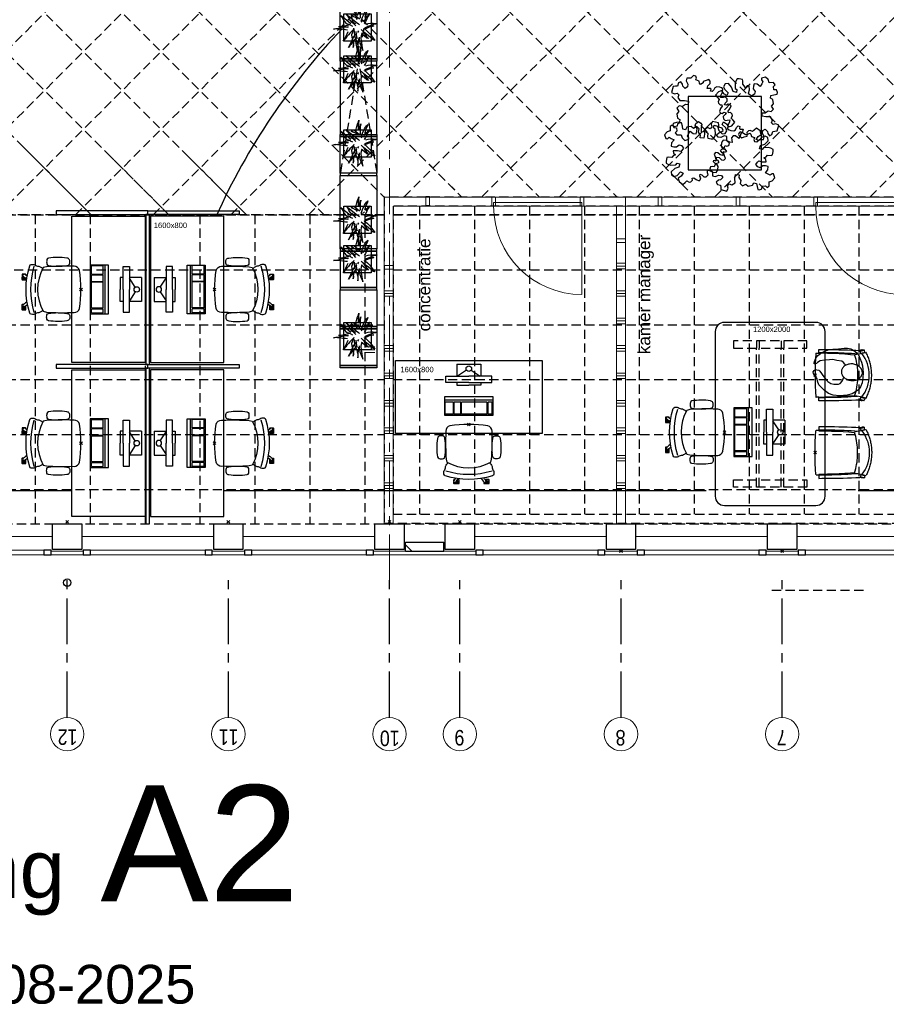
# Model space of a CAD drawing. Header units: millimetres. Extents: x 274596 to 660162, y 141333 to 298920.
# Tile 144 of 165: x 592482 to 601950, y 153383 to 164143. Entities that reach past the tile are written whole.
import ezdxf

# ---------------------------------------------------------------- set-up
doc = ezdxf.new("R2010")
doc.units = ezdxf.units.MM
doc.header["$LTSCALE"] = 400
doc.header["$PDMODE"] = 3
doc.header["$PDSIZE"] = 15
doc.linetypes.add('CENTER', pattern=[2, 1.25, -0.25, 0.25, -0.25])
doc.linetypes.add('HIDDEN', pattern=[0.375, 0.25, -0.125])
for name, color, linetype in [('-gd', 2, 'Continuous'), ('-ve', 2, 'HIDDEN'), ('co1-1-n-1-0-8_ip0', 7, 'Continuous'), ('inlay', 6, 'Continuous'), ('inr', 4, 'Continuous'), ('plafond', 255, 'HIDDEN'), ('plant', 114, 'Continuous'), ('plat', 5, 'Continuous'), ('sona-s008_ip0', 7, 'Continuous'), ('stramien', 1, 'CENTER'), ('symbol', 1, 'Continuous'), ('timmerwerk-ge', 150, 'Continuous'), ('timmerwerk-ve', 8, 'HIDDEN')]:
    doc.layers.add(name, color=color, linetype=linetype)
for name, color, linetype, lineweight in [('Buitenkozijnen', 140, 'Continuous', 15), ('mat-baksteen', 5, 'Continuous', 25), ('mat-beton (ihwg)', 5, 'Continuous', 25), ('None', 7, 'Continuous', 9)]:
    doc.layers.add(name, color=color, linetype=linetype, lineweight=lineweight)
doc.styles.add('Arial', font='arial.ttf', dxfattribs={"height": 211.666667})
doc.styles.add('Arial Narrow', font='ARIALN.TTF', dxfattribs={"height": 222.25})

# ---------------------------------------------------------------- blocks, each defined once
blk = doc.blocks.new('Kolom 280x320')
at = {"layer": 'mat-beton (ihwg)', "lineweight": 25}
blk.add_lwpolyline([(-300, 160), (-20, 160), (-20, -160), (-300, -160)], close=True, dxfattribs=at)
at = {"layer": 'None', "color": 92, "linetype": 'Continuous', "lineweight": 5}
blk.add_point((0, 0), dxfattribs=at)
blk = doc.blocks.new('*X1674')
at = {"layer": 'None', "lineweight": 9}
blk.add_line((-16439, -28636), (-16368, -28565), dxfattribs=at)
blk = doc.blocks.new('Gevelpui best 1410 (2D)')
at = {"layer": 'Buitenkozijnen', "lineweight": 15}
for p, q in [((-260, 0), (-260, -1410)), ((-260, 0), (-210, 0)), ((-210, 0), (-210, -1410)), ((-260, -1410), (-210, -1410))]:
    blk.add_line(p, q, dxfattribs=at)
at = {"layer": 'Buitenkozijnen', "color": 92, "lineweight": 25}
for points in [[(-260, 0), (-210, 0), (-210, -80), (-260, -80)], [(-260, -1330), (-210, -1330), (-210, -1410), (-260, -1410)]]:
    blk.add_lwpolyline(points, close=True, dxfattribs=at)
at = {"layer": 'None', "color": 43, "linetype": 'Continuous', "lineweight": 9}
blk.add_line((-410, 15), (-410, -1425), dxfattribs=at)
blk = doc.blocks.new('HWA')
at = {"layer": 'None', "color": 92, "linetype": 'Continuous', "lineweight": 25}
blk.add_circle((0, -74), 40, dxfattribs=at)
blk = doc.blocks.new('SONA-S008_B2')
at = {"layer": '-gd'}
blk.add_open_spline([(-253, -510), (-88, -560), (88, -560), (253, -510)], degree=3, dxfattribs=at)
for points in [[(-207, -16), (-79, 5), (80, 5), (207, -16)], [(-253, -272), (-257, -207), (-252, -139), (-253, -74)], [(-253, -74), (-253, -52), (-233, -20), (-207, -16)], [(207, -16), (233, -20), (253, -52), (253, -74)], [(253, -74), (252, -139), (257, -207), (253, -272)], [(-343, -154), (-353, -221), (-352, -288), (-343, -355)], [(-325, -126), (-337, -132), (-340, -141), (-343, -154)], [(-278, -126), (-288, -121), (-315, -121), (-325, -126)], [(-261, -154), (-263, -141), (-266, -132), (-278, -126)], [(-261, -355), (-252, -288), (-250, -221), (-261, -154)], [(261, -355), (252, -288), (250, -221), (261, -154)], [(261, -154), (263, -141), (266, -132), (278, -126)], [(278, -126), (288, -121), (315, -121), (325, -126)], [(325, -126), (337, -132), (340, -141), (343, -154)], [(343, -154), (353, -221), (352, -288), (343, -355)], [(-255, -304), (-254, -304), (-253, -305), (-252, -305)], [(-239, -412), (-253, -366), (-250, -319), (-253, -272)], [(253, -272), (250, -319), (253, -366), (239, -412)], [(252, -298), (253, -297), (254, -297), (255, -297)], [(-343, -355), (-341, -363), (-334, -370), (-326, -372)], [(-326, -372), (-310, -376), (-293, -376), (-277, -372)], [(-277, -372), (-270, -370), (-262, -363), (-261, -355)], [(-251, -332), (-253, -332), (-255, -331), (-258, -330)], [(-227, -418), (-247, -437), (-256, -455), (-256, -474)], [(239, -412), (95, -494), (-95, -494), (-239, -412)], [(256, -474), (256, -455), (247, -437), (227, -418)], [(257, -323), (255, -324), (253, -324), (251, -325)], [(277, -372), (270, -370), (262, -363), (261, -355)], [(326, -372), (310, -376), (293, -376), (277, -372)], [(343, -355), (341, -363), (334, -370), (326, -372)], [(-272, -515), (-274, -534), (-274, -556), (-259, -560)], [(-256, -474), (-255, -489), (-270, -500), (-272, -515)], [(272, -515), (270, -500), (255, -489), (256, -474)], [(259, -560), (274, -556), (274, -534), (272, -515)], [(-259, -560), (-77, -614), (79, -614), (259, -560)], [(-222, -607), (-222, -605), (-221, -603), (-219, -603)], [(-222, -615), (-222, -615), (-222, -607), (-222, -607)], [(-219, -615), (-219, -615), (-222, -615), (-222, -615)], [(-222, -630), (-222, -630), (-222, -618), (-222, -618)], [(-222, -618), (-222, -618), (-199, -618), (-199, -618)], [(-199, -630), (-199, -630), (-222, -630), (-222, -630)], [(-222, -641), (-222, -641), (-222, -633), (-222, -633)], [(-222, -633), (-222, -633), (-219, -633), (-219, -633)], [(-219, -645), (-221, -645), (-222, -643), (-222, -641)], [(-219, -603), (-219, -603), (-192, -603), (-177, -603)], [(-199, -615), (-199, -615), (-219, -615), (-219, -615)], [(-219, -633), (-219, -633), (-199, -633), (-199, -633)], [(-167, -645), (-167, -645), (-219, -645), (-219, -645)], [(-199, -618), (-199, -618), (-199, -615), (-199, -615)], [(-199, -615), (-199, -615), (-187, -615), (-187, -615)], [(-199, -618), (-199, -618), (-189, -618), (-187, -618)], [(-199, -633), (-199, -633), (-199, -630), (-199, -630)], [(-199, -630), (-199, -630), (-187, -630), (-187, -630)], [(-199, -633), (-199, -633), (-187, -633), (-187, -633)], [(-183, -633), (-188, -629), (-190, -621), (-186, -615)], [(-185, -615), (-186, -615), (-187, -615), (-187, -615)], [(-187, -615), (-187, -615), (-187, -616), (-187, -617)], [(-186, -630), (-186, -630), (-187, -630), (-187, -630)], [(-187, -630), (-187, -630), (-187, -633), (-187, -633)], [(-187, -633), (-187, -633), (-185, -633), (-183, -633)], [(-186, -615), (-186, -615), (-176, -603), (-163, -584)], [(-165, -630), (-169, -636), (-177, -638), (-183, -633)], [(-183, -633), (-183, -633), (-183, -633), (-183, -633)], [(-167, -633), (-167, -633), (-166, -633), (-166, -633)], [(-163, -641), (-163, -643), (-165, -645), (-167, -645)], [(-166, -633), (-166, -633), (-163, -633), (-163, -633)], [(-135, -589), (-152, -614), (-165, -630), (-165, -630)], [(-163, -630), (-163, -630), (-163, -630), (-164, -630)], [(-163, -628), (-163, -629), (-163, -630), (-163, -630)], [(-163, -633), (-163, -633), (-163, -641), (-163, -641)], [(106, -607), (106, -605), (108, -603), (110, -603)], [(106, -615), (106, -615), (106, -607), (106, -607)], [(110, -615), (110, -615), (106, -615), (106, -615)], [(106, -630), (106, -630), (106, -618), (106, -618)], [(106, -618), (106, -618), (130, -618), (130, -618)], [(130, -630), (130, -630), (106, -630), (106, -630)], [(106, -641), (106, -641), (106, -633), (106, -633)], [(106, -633), (106, -633), (110, -633), (110, -633)], [(110, -645), (108, -645), (106, -643), (106, -641)], [(110, -603), (110, -603), (116, -603), (123, -603)], [(130, -615), (130, -615), (110, -615), (110, -615)], [(110, -633), (110, -633), (130, -633), (130, -633)], [(162, -644), (162, -644), (110, -645), (110, -645)], [(143, -630), (143, -630), (132, -615), (115, -592)], [(130, -618), (130, -618), (130, -615), (130, -615)], [(130, -615), (130, -615), (131, -615), (132, -615)], [(130, -618), (130, -618), (132, -618), (134, -618)], [(130, -633), (130, -633), (130, -630), (130, -630)], [(130, -630), (130, -630), (142, -630), (142, -630)], [(130, -633), (130, -633), (142, -633), (142, -633)], [(143, -630), (142, -630), (142, -630), (142, -630)], [(142, -630), (142, -630), (142, -633), (142, -633)], [(142, -633), (142, -633), (143, -633), (145, -633)], [(161, -633), (155, -637), (147, -636), (143, -630)], [(144, -587), (156, -604), (164, -615), (164, -615)], [(155, -603), (159, -603), (162, -603), (162, -603)], [(164, -615), (168, -621), (167, -629), (161, -633)], [(161, -633), (161, -633), (161, -633), (161, -633)], [(162, -603), (164, -603), (166, -605), (166, -607)], [(162, -633), (162, -633), (162, -633), (162, -633)], [(162, -633), (162, -633), (166, -633), (166, -633)], [(166, -641), (166, -643), (164, -644), (162, -644)], [(166, -615), (166, -615), (165, -615), (164, -615)], [(166, -630), (166, -630), (165, -630), (164, -630)], [(165, -618), (166, -618), (166, -618), (166, -618)], [(166, -607), (166, -607), (166, -615), (166, -615)], [(166, -618), (166, -618), (166, -619), (166, -620)], [(166, -626), (166, -628), (166, -630), (166, -630)], [(166, -633), (166, -633), (166, -641), (166, -641)]]:
    blk.add_open_spline(points, degree=3)
at = {"layer": 'sona-s008_ip0'}
blk.add_point((0, 0), dxfattribs=at)
blk = doc.blocks.new('SYMB-CMP4_B2')
for p, q in [((-130, 558), (130, 558)), ((-130, 558), (-130, 428)), ((130, 558), (130, 428)), ((-25, 492), (-125, 428)), ((25, 492), (125, 428)), ((-250, 358), (-250, 428)), ((-250, 428), (0, 428)), ((0, 358), (-250, 358)), ((-130, 358), (-130, 328)), ((-130, 328), (0, 328)), ((250, 428), (0, 428)), ((0, 358), (250, 358)), ((130, 328), (0, 328)), ((130, 358), (130, 328)), ((250, 358), (250, 428)), ((265, 200), (-265, 200)), ((-265, 200), (-265, 0)), ((265, 163), (-265, 163)), ((-167, 142), (-260, 142)), ((-260, 13), (-260, 142)), ((-167, 13), (-167, 142)), ((-88, 142), (-159, 142)), ((-159, 13), (-159, 142)), ((-88, 13), (-88, 142)), ((200, 142), (-82, 142)), ((-82, 13), (-82, 142)), ((200, 13), (200, 142)), ((255, 142), (212, 142)), ((212, 13), (212, 142)), ((255, 13), (255, 142)), ((265, 0), (265, 200)), ((-265, 0), (265, 0)), ((-167, 13), (-260, 13)), ((-88, 13), (-159, 13)), ((200, 13), (-82, 13)), ((255, 13), (212, 13))]:
    blk.add_line(p, q)
blk.add_circle((0, 508), 30)
blk = doc.blocks.new('co1-1-n-1-0-8_b2')
at = {"linetype": 'Continuous'}
for p, q in [((-241, -40), (-241, -12)), ((241, -12), (241, -40)), ((-276, -536), (-277, -515)), ((-271, -489), (-271, -489)), ((-250, -554), (-241, -513)), ((-241, -513), (-225, -438)), ((-225, -438), (-224, -432)), ((224, -432), (225, -438)), ((225, -438), (241, -513)), ((241, -513), (250, -554)), ((271, -489), (271, -489)), ((276, -536), (277, -515)), ((249, -542), (249, -542))]:
    blk.add_line(p, q, dxfattribs=at)
at = {"linetype": 'Continuous', "flags": 128}
for points in [[(-271, -489), (-273, -444), (-275, -398), (-277, -352), (-278, -306), (-279, -260), (-280, -213), (-281, -167), (-281, -121), (-281, -74), (-281, -42, -0.413754), (-279, -40), (-241, -40, -0.411281), (-239, -42), (-238, -118), (-236, -181), (-234, -244), (-230, -307), (-226, -368), (-221, -429)], [(221, -429), (224, -387), (229, -324), (233, -261), (236, -198), (237, -135), (239, -42, -0.410009), (241, -40), (279, -40, -0.413754), (281, -42), (281, -74), (281, -121), (281, -167), (280, -213), (279, -260), (278, -306), (277, -352), (275, -398), (273, -444), (271, -489)]]:
    blk.add_lwpolyline(points, format="xyb", dxfattribs=at)
for points in [[(-231, -465), (-233, -434), (-236, -396), (-238, -357), (-240, -319), (-242, -285), (-243, -250), (-244, -216), (-245, -181), (-245, -147), (-246, -112), (-246, -77), (-246, -42)], [(231, -465), (233, -434), (236, -396), (238, -357), (240, -319), (242, -285), (243, -250), (244, -216), (245, -181), (245, -147), (246, -112), (246, -77), (246, -42)], [(-271, -488), (-272, -491), (-273, -496), (-274, -500), (-274, -501), (-274, -503), (-275, -504), (-275, -505), (-275, -507), (-276, -510), (-276, -512), (-277, -514)], [(-277, -514), (-277, -514), (-277, -515)], [(-252, -543), (-266, -540), (-275, -538)], [(-269, -491), (-263, -494), (-247, -499), (-238, -501)], [(0, -465), (-18, -465), (-36, -465), (-59, -463), (-82, -461), (-106, -458), (-129, -454), (-152, -450), (-175, -444), (-198, -438), (-221, -431)], [(221, -431), (198, -438), (175, -444), (152, -450), (129, -454), (106, -458), (83, -461), (60, -463), (36, -465), (18, -465), (0, -465)], [(238, -501), (241, -500), (255, -496), (269, -492), (269, -491)], [(252, -543), (266, -540), (275, -538)], [(277, -514), (276, -512), (276, -509), (275, -507), (275, -505), (274, -504), (274, -502), (274, -501), (273, -497), (272, -494), (271, -488)], [(277, -514), (277, -514), (277, -515)], [(-249, -557), (-242, -561), (-231, -566), (-221, -571), (-210, -576), (-198, -581), (-186, -585), (-173, -590), (-161, -594), (-149, -598), (-136, -601), (-123, -604), (-111, -607), (-98, -610), (-85, -612), (-73, -614), (-60, -615), (-47, -617), (-34, -618), (-23, -618), (-11, -619), (0, -619)], [(0, -619), (8, -619), (20, -618), (31, -618), (43, -617), (56, -616), (69, -614), (82, -612), (94, -610), (107, -608), (120, -605), (132, -602), (145, -599), (157, -595), (170, -591), (182, -587), (194, -582), (206, -577), (218, -572), (228, -567), (239, -562), (249, -557)]]:
    blk.add_lwpolyline(points, dxfattribs=at)
blk.add_arc((0, -2996), 2996, 85.4335, 94.5665)
at = {"linetype": 'Continuous'}
for centre, radius, start, end in [((-238, -12), 2.5, 94.5665, 179.4807), ((238, -12), 2.5, 0.5193, 85.4335), ((-274, -536), 2.02, 180.4977, 256.3076), ((-269, -489), 2.5, 182.8058, 251.2127), ((0, -201), 391, 232.6355, 269.9709), ((0, -201), 391, 270.0307, 307.3629), ((269, -489), 2.5, 288.7873, 357.1942), ((274, -536), 2.02, 283.6924, 359.5023), ((-251, -541), 2.06, 259.0773, 349.1575), ((-248, -555), 2.5, 167.791, 242.1608), ((251, -541), 2.06, 190.8425, 280.9227), ((248, -555), 2.5, 297.8392, 12.209)]:
    blk.add_arc(centre, radius, start, end, dxfattribs=at)
for points, knots in [([(-265, -493), (-265, -494), (-266, -495), (-266, -498), (-266, -499), (-267, -501), (-267, -503), (-268, -506), (-269, -508), (-269, -512), (-270, -514), (-271, -518), (-272, -520), (-272, -524), (-273, -526), (-274, -529), (-274, -530), (-275, -533), (-275, -535), (-275, -536)], [0, 0, 0, 0, 0.1046264, 0.1046264, 0.2041971, 0.2041971, 0.3037678, 0.3037678, 0.4397222, 0.4397222, 0.5756766, 0.5756766, 0.7177927, 0.7177927, 0.8100398, 0.8100398, 0.902287, 0.902287, 0.9702722, 0.9702722, 0.9702722, 0.9702722]), ([(-240, -501), (-240, -501), (-241, -504), (-242, -510), (-244, -519), (-247, -530), (-248, -537), (-249, -541)], [0, 0, 0, 0, 0.035243, 0.2774915, 0.5197864, 0.7622544, 1, 1, 1, 1]), ([(240, -501), (240, -501), (241, -504), (242, -510), (244, -519), (247, -530), (248, -537), (249, -541)], [0, 0, 0, 0, 0.034208, 0.276552, 0.518943, 0.761507, 1, 1, 1, 1]), ([(265, -493), (265, -494), (266, -495), (266, -498), (266, -499), (267, -501), (267, -503), (268, -506), (269, -508), (269, -512), (270, -514), (271, -518), (272, -520), (272, -524), (273, -526), (274, -529), (274, -530), (275, -533), (275, -535), (275, -536)], [0, 0, 0, 0, 0.1047297, 0.1047297, 0.2042741, 0.2042741, 0.3038185, 0.3038185, 0.4398435, 0.4398435, 0.5758684, 0.5758684, 0.7177557, 0.7177557, 0.8100315, 0.8100315, 0.9023074, 0.9023074, 0.9702936, 0.9702936, 0.9702936, 0.9702936])]:
    blk.add_open_spline(points, degree=3, knots=knots, dxfattribs=at)
at = {"layer": 'co1-1-n-1-0-8_ip0'}
blk.add_point((0, 0), dxfattribs=at)
blk = doc.blocks.new('SYMB-PS01_B2')
blk.add_lwpolyline([(59, 67), (70, 78), (86, 97), (96, 116), (98, 170), (99, 217), (92, 251), (81, 303), (67, 349), (45, 376), (34, 388), (27, 400), (26, 410), (36, 414), (52, 410), (91, 400), (122, 385), (148, 360), (173, 323), (197, 279), (212, 232), (226, 169), (242, 111), (247, 76), (244, 36), (229, 2), (211, -32), (190, -56), (158, -74), (117, -98), (79, -116), (3, -132), (-47, -138), (-107, -136), (-154, -127), (-189, -110), (-215, -78), (-241, -46), (-264, 7), (-282, 88), (-285, 159), (-274, 212), (-246, 263), (-209, 308), (-193, 329), (-157, 347), (-131, 355), (-98, 391), (-80, 403), (-61, 408), (-47, 402), (-35, 389), (-34, 373), (-37, 352), (-46, 340), (-99, 287), (-128, 256), (-144, 235), (-162, 201), (-165, 167), (-158, 117), (-147, 99), (-118, 82), (-93, 74), (-75, 68)])
blk.add_lwpolyline([(-98, -12, 0.078796), (-90, -57, 0.088041), (-69, -93, 0.105312), (-38, -117, 0.121926), (-4, -125, 0.121926), (29, -115, 0.105312), (58, -89, 0.088041), (77, -52, 0.078796), (83, -7, 0.078796), (74, 38, 0.088041), (54, 74, 0.105312), (23, 98, 0.121926), (-11, 105, 0.121926), (-44, 96, 0.105312), (-74, 70, 0.088041), (-92, 33, 0.078796)], format="xyb", close=True)
blk = doc.blocks.new('boom nieuw 01')
at = {"layer": 'plant', "extrusion": (0, -4.44089e-16, -1)}
for p, q in [((-574, 694), (-627, 737)), ((-627, 737), (-616, 698)), ((-574, 694), (-627, 737)), ((-627, 737), (-616, 698)), ((-285, 709), (-298, 670)), ((-285, 665), (-285, 709)), ((-238, 749), (-257, 677)), ((-238, 749), (-257, 677)), ((-225, 789), (-238, 749)), ((-225, 789), (-238, 749)), ((-225, 745), (-225, 789)), ((-225, 745), (-225, 789)), ((-219, 696), (-225, 745)), ((-219, 696), (-225, 745)), ((-616, 698), (-564, 639)), ((-616, 698), (-564, 639)), ((-531, 541), (-584, 584)), ((-584, 584), (-573, 545)), ((-531, 541), (-584, 584)), ((-584, 584), (-573, 545)), ((-519, 654), (-574, 694)), ((-519, 654), (-574, 694)), ((-573, 545), (-520, 486)), ((-573, 545), (-520, 486)), ((-564, 639), (-510, 574)), ((-564, 639), (-510, 574)), ((-476, 501), (-531, 541)), ((-476, 501), (-531, 541)), ((-520, 486), (-467, 421)), ((-520, 486), (-467, 421)), ((-467, 618), (-519, 654)), ((-467, 618), (-519, 654)), ((-510, 574), (-463, 510)), ((-510, 574), (-463, 510)), ((-424, 465), (-476, 501)), ((-424, 465), (-476, 501)), ((-412, 565), (-467, 618)), ((-412, 565), (-467, 618)), ((-463, 510), (-423, 466)), ((-463, 510), (-423, 466)), ((-369, 511), (-412, 565)), ((-369, 511), (-412, 565)), ((-344, 540), (-368, 472)), ((-316, 598), (-344, 540)), ((-308, 551), (-333, 488)), ((-308, 551), (-333, 488)), ((-298, 670), (-316, 598)), ((-284, 619), (-308, 551)), ((-284, 619), (-308, 551)), ((-279, 616), (-285, 665)), ((-257, 677), (-284, 619)), ((-257, 677), (-284, 619)), ((-243, 519), (-227, 576)), ((-243, 519), (-227, 576)), ((-187, 511), (-234, 479)), ((-187, 511), (-234, 479)), ((-227, 576), (-219, 630)), ((-227, 576), (-219, 630)), ((-219, 630), (-219, 696)), ((-219, 630), (-219, 696)), ((-119, 548), (-187, 511)), ((-167, 460), (-136, 488)), ((-167, 460), (-136, 488)), ((-55, 579), (-119, 548)), ((-55, 579), (-119, 548)), ((-101, 524), (-55, 560)), ((-101, 524), (-55, 560)), ((-95, 500), (-50, 537)), ((-4, 517), (-70, 496)), ((-4, 517), (-70, 496)), ((9, 617), (-55, 579)), ((9, 617), (-55, 579)), ((-55, 560), (-36, 579)), ((-55, 560), (-36, 579)), ((-36, 579), (9, 617)), ((-36, 579), (9, 617)), ((-25, 464), (20, 490)), ((-25, 464), (20, 490)), ((73, 551), (-4, 517)), ((73, 551), (-4, 517)), ((20, 490), (61, 517)), ((20, 490), (61, 517)), ((61, 517), (92, 539)), ((61, 517), (92, 539)), ((126, 569), (73, 551)), ((126, 569), (73, 551)), ((92, 539), (126, 569)), ((92, 539), (126, 569)), ((-831, 440), (-863, 451)), ((-863, 451), (-808, 440)), ((-831, 440), (-863, 451)), ((-863, 451), (-808, 440)), ((-838, 331), (-790, 339)), ((-838, 331), (-790, 339)), ((-787, 335), (-838, 331)), ((-787, 335), (-838, 331)), ((-793, 417), (-831, 440)), ((-793, 417), (-831, 440)), ((-808, 440), (-733, 432)), ((-808, 440), (-733, 432)), ((-751, 400), (-793, 417)), ((-751, 400), (-793, 417)), ((-790, 339), (-724, 343)), ((-790, 339), (-724, 343)), ((-737, 335), (-787, 335)), ((-737, 335), (-787, 335)), ((-690, 378), (-751, 400)), ((-690, 378), (-751, 400)), ((-746, 230), (-680, 234)), ((-746, 230), (-680, 234)), ((-691, 320), (-737, 335)), ((-733, 432), (-646, 419)), ((-733, 432), (-646, 419)), ((-724, 343), (-665, 349)), ((-724, 343), (-665, 349)), ((-636, 315), (-691, 320)), ((-636, 315), (-691, 320)), ((-601, 365), (-690, 378)), ((-601, 365), (-690, 378)), ((-642, 298), (-680, 321)), ((-642, 298), (-680, 321)), ((-680, 234), (-621, 240)), ((-680, 234), (-621, 240)), ((-665, 349), (-613, 352)), ((-665, 349), (-613, 352)), ((-604, 263), (-648, 228)), ((-604, 263), (-648, 228)), ((-646, 419), (-567, 415)), ((-646, 419), (-567, 415)), ((-601, 281), (-642, 298)), ((-601, 281), (-642, 298)), ((-613, 352), (-578, 349)), ((-613, 352), (-578, 349)), ((-553, 314), (-604, 263)), ((-553, 314), (-604, 263)), ((-547, 362), (-601, 365)), ((-547, 362), (-601, 365)), ((-540, 259), (-601, 281)), ((-540, 259), (-601, 281)), ((-583, 313), (-496, 300)), ((-583, 313), (-496, 300)), ((-568, 225), (-511, 263)), ((-568, 225), (-511, 263)), ((-567, 415), (-510, 423)), ((-567, 415), (-510, 423)), ((-451, 246), (-540, 259)), ((-451, 246), (-540, 259)), ((-511, 263), (-472, 292)), ((-511, 263), (-472, 292)), ((-510, 423), (-451, 434)), ((-510, 423), (-451, 434)), ((-496, 300), (-417, 296)), ((-496, 300), (-417, 296)), ((-472, 292), (-455, 309)), ((-472, 292), (-455, 309)), ((-397, 243), (-451, 246)), ((-397, 243), (-451, 246)), ((-398, 347), (-436, 328)), ((-398, 347), (-436, 328)), ((-369, 412), (-424, 465)), ((-369, 412), (-424, 465)), ((-423, 466), (-397, 444)), ((-423, 466), (-397, 444)), ((-354, 238), (-392, 219)), ((-354, 238), (-392, 219)), ((-281, 288), (-232, 238)), ((-281, 288), (-232, 238)), ((-231, 344), (-254, 371)), ((-231, 344), (-254, 371)), ((-194, 216), (-242, 260)), ((-194, 216), (-242, 260)), ((-233, 285), (-204, 233)), ((-233, 285), (-204, 233)), ((-232, 238), (-199, 194)), ((-232, 238), (-199, 194)), ((-192, 292), (-231, 344)), ((-192, 292), (-231, 344)), ((-195, 409), (-161, 444)), ((-151, 244), (-192, 292)), ((-151, 244), (-192, 292)), ((-170, 410), (-128, 424)), ((-170, 410), (-128, 424)), ((-33, 98), (-151, 244)), ((-33, 98), (-151, 244)), ((-128, 424), (-78, 443)), ((-128, 424), (-78, 443)), ((-127, 307), (-59, 290)), ((-127, 307), (-59, 290)), ((-105, 362), (-122, 364)), ((-105, 362), (-122, 364)), ((-113, 330), (-85, 277)), ((-113, 330), (-85, 277)), ((-83, 336), (-105, 362)), ((-83, 336), (-105, 362)), ((-15, 385), (-100, 387)), ((-15, 385), (-100, 387)), ((-85, 277), (-56, 224)), ((-85, 277), (-56, 224)), ((-43, 284), (-83, 336)), ((-43, 284), (-83, 336)), ((-78, 443), (-25, 464)), ((-78, 443), (-25, 464)), ((-59, 290), (16, 294)), ((-59, 290), (16, 294)), ((-3, 235), (-43, 284)), ((-3, 235), (-43, 284)), ((69, 341), (-16, 343)), ((69, 341), (-16, 343)), ((71, 388), (-15, 385)), ((71, 388), (-15, 385)), ((-5, 354), (51, 371)), ((-5, 354), (51, 371)), ((16, 294), (79, 310)), ((16, 294), (79, 310)), ((51, 371), (104, 389)), ((51, 371), (104, 389)), ((154, 344), (69, 341)), ((154, 344), (69, 341)), ((140, 402), (71, 388)), ((140, 402), (71, 388)), ((79, 310), (135, 327)), ((79, 310), (135, 327)), ((104, 389), (140, 402)), ((104, 389), (140, 402)), ((135, 327), (188, 345)), ((135, 327), (188, 345)), ((224, 359), (154, 344)), ((224, 359), (154, 344)), ((188, 345), (224, 359)), ((188, 345), (224, 359)), ((-748, 141), (-796, 107)), ((-748, 141), (-796, 107)), ((-796, 107), (-737, 139)), ((-796, 107), (-737, 139)), ((-794, 221), (-746, 230)), ((-794, 221), (-746, 230)), ((-743, 226), (-794, 221)), ((-743, 226), (-794, 221)), ((-722, 163), (-748, 141)), ((-722, 163), (-748, 141)), ((-694, 225), (-743, 226)), ((-694, 225), (-743, 226)), ((-737, 139), (-688, 167)), ((-737, 139), (-688, 167)), ((-686, 193), (-722, 163)), ((-686, 193), (-722, 163)), ((-647, 211), (-694, 225)), ((-647, 211), (-694, 225)), ((-688, 167), (-620, 196)), ((-688, 167), (-620, 196)), ((-648, 228), (-686, 193)), ((-648, 228), (-686, 193)), ((-592, 206), (-647, 211)), ((-592, 206), (-647, 211)), ((-597, 22), (-646, -12)), ((-597, 22), (-646, -12)), ((-646, -12), (-586, 20)), ((-646, -12), (-586, 20)), ((-620, 196), (-568, 225)), ((-620, 196), (-568, 225)), ((-572, 44), (-597, 22)), ((-572, 44), (-597, 22)), ((-549, 186), (-592, 206)), ((-549, 186), (-592, 206)), ((-586, 20), (-537, 48)), ((-586, 20), (-537, 48)), ((-535, 74), (-572, 44)), ((-535, 74), (-572, 44)), ((-496, 183), (-549, 186)), ((-496, 183), (-549, 186)), ((-537, 48), (-469, 77)), ((-537, 48), (-469, 77)), ((-497, 109), (-535, 74)), ((-497, 109), (-535, 74)), ((-454, 144), (-497, 109)), ((-454, 144), (-497, 109)), ((-392, 219), (-496, 183)), ((-392, 219), (-496, 183)), ((-469, 77), (-417, 106)), ((-469, 77), (-417, 106)), ((-403, 195), (-454, 144)), ((-403, 195), (-454, 144)), ((-369, 232), (-403, 195)), ((-369, 232), (-403, 195)), ((-380, 87), (-378, 37)), ((-380, 87), (-378, 37)), ((-378, 37), (-372, -25)), ((-378, 37), (-372, -25)), ((-317, 95), (-308, 24)), ((-317, 95), (-308, 24)), ((-317, -32), (-303, 34)), ((-317, -32), (-303, 34)), ((-308, 24), (-304, -32)), ((-308, 24), (-304, -32)), ((-303, 34), (-304, 107)), ((-303, 34), (-304, 107)), ((-297, 215), (-269, 162)), ((-297, 215), (-269, 162)), ((-293, -58), (-278, 12)), ((-293, -58), (-278, 12)), ((-278, 12), (-263, 89)), ((-278, 12), (-263, 89)), ((-269, 162), (-239, 109)), ((-269, 162), (-239, 109)), ((-267, 114), (-235, 70)), ((-267, 114), (-235, 70)), ((-263, 89), (-248, 155)), ((-263, 89), (-248, 155)), ((-235, 70), (-173, 19)), ((-235, 70), (-173, 19)), ((-186, 120), (-227, 169)), ((-186, 120), (-227, 169)), ((-204, 233), (-174, 186)), ((-204, 233), (-174, 186)), ((-199, 194), (-138, 143)), ((-199, 194), (-138, 143)), ((-174, 186), (-194, 216)), ((-174, 186), (-194, 216)), ((-69, -25), (-186, 120)), ((-69, -25), (-186, 120)), ((-173, 19), (-128, -8)), ((-173, 19), (-128, -8)), ((-138, 143), (-93, 116)), ((-138, 143), (-93, 116)), ((-93, 116), (-36, 86)), ((-93, 116), (-36, 86)), ((-56, 224), (-25, 178)), ((-56, 224), (-25, 178)), ((-25, 178), (-46, 207)), ((-25, 178), (-46, 207)), ((-36, 86), (2, 56)), ((-36, 86), (2, 56)), ((2, 56), (-33, 98)), ((2, 56), (-33, 98)), ((-372, -25), (-363, -96)), ((-372, -25), (-363, -96)), ((-363, -96), (-359, -152)), ((-363, -96), (-359, -152)), ((-359, -152), (-354, -201)), ((-359, -152), (-354, -201)), ((-358, -244), (-348, -178)), ((-358, -244), (-348, -178)), ((-354, -201), (-358, -244)), ((-354, -201), (-358, -244)), ((-348, -178), (-333, -108)), ((-348, -178), (-333, -108)), ((-333, -108), (-317, -32)), ((-333, -108), (-317, -32)), ((-304, -32), (-299, -81)), ((-304, -32), (-299, -81)), ((-303, -124), (-293, -58)), ((-303, -124), (-293, -58)), ((-299, -81), (-303, -124)), ((-299, -81), (-303, -124)), ((-128, -8), (-72, -38)), ((-128, -8), (-72, -38)), ((-72, -38), (-33, -68)), ((-72, -38), (-33, -68)), ((-33, -68), (-69, -25)), ((-33, -68), (-69, -25))]:
    blk.add_line(p, q, dxfattribs=at)
at = {"layer": 'timmerwerk-ge', "linetype": 'Continuous', "extrusion": (0, -4.44089e-16, -1)}
for p, q in [((0, 647), (-647, 647)), ((-647, 647), (-647, 0)), ((0, 0), (0, 647)), ((-647, 0), (0, 0))]:
    blk.add_line(p, q, dxfattribs=at)
blk = doc.blocks.new('SYMB-BM02_B2')
at = {"layer": 'plant'}
blk.add_lwpolyline([(98, 356), (66, 371), (46, 367), (23, 344), (26, 317), (5, 314), (-27, 337), (-68, 353), (-84, 340), (-93, 315), (-77, 290), (-84, 262), (-106, 274), (-134, 301), (-166, 298), (-190, 273), (-184, 246), (-181, 209), (-209, 214), (-256, 237), (-302, 241), (-315, 221), (-325, 198), (-329, 157), (-315, 134), (-286, 119), (-263, 95), (-270, 73), (-298, 80), (-306, 68), (-307, 29), (-341, 38), (-375, 66), (-406, 70), (-427, 48), (-413, 13), (-402, -28), (-381, -27), (-361, -62), (-377, -76), (-407, -84), (-423, -126), (-448, -119), (-475, -126), (-482, -158), (-448, -194), (-447, -249), (-411, -258), (-363, -237), (-327, -242), (-307, -272), (-338, -303), (-366, -308), (-398, -333), (-381, -365), (-338, -377), (-336, -406), (-332, -436), (-252, -458), (-234, -418), (-243, -383), (-220, -358), (-184, -372), (-140, -344), (-141, -283), (-132, -230), (-84, -233), (-86, -271), (-59, -312), (-68, -354), (-36, -386), (7, -361), (39, -388), (98, -377), (116, -344), (153, -351), (160, -393), (171, -436), (193, -440), (228, -426), (230, -390), (275, -385), (300, -408), (328, -386), (326, -329), (369, -315), (403, -276), (387, -222), (366, -221), (339, -240), (312, -226), (275, -205), (309, -165), (312, -121), (278, -112), (241, -110), (205, -137), (171, -126), (146, -92), (166, -59), (184, -44), (228, -57), (285, -55), (282, -25), (255, -2), (285, 14), (305, 34), (353, 32), (371, 38), (382, 84), (382, 111), (350, 130), (317, 139), (248, 136), (232, 114), (194, 121), (209, 166), (266, 187), (314, 230), (310, 274), (271, 296), (232, 280), (187, 233), (150, 251), (176, 290), (219, 319), (203, 365), (155, 404), (121, 376), (98, 356)], dxfattribs=at)
blk = doc.blocks.new('plat02')
at = {"layer": 'Buitenkozijnen', "lineweight": 15}
for points in [[(17425, 1958.74251), (17425, 1998.78315), (17775, 1998.78315), (17775, 1958.74251)], [(19185, 1958.74251), (19185, 1998.78315), (19535, 1998.78315), (19535, 1958.74251)], [(20945, 1958.74251), (20945, 1998.78315), (22065, 1998.78315), (22065, 1958.74251)], [(23475, 1958.74251), (23475, 1998.78315), (23825, 1998.78315), (23825, 1958.74251)], [(25235, 1958.74251), (25235, 1998.78315), (25585, 1998.78315), (25585, 1958.74251)]]:
    blk.add_lwpolyline(points, close=True, dxfattribs=at)
at = {"layer": 'inlay'}
for p, q in [((17650, 2658.74251), (14530, 2658.74251)), ((18460, 2658.74251), (18450, 2658.74251)), ((18510, 2658.74251), (18500, 2658.74251)), ((24580, 2658.74251), (19310, 2658.74251)), ((34400.04063, 2658.74251), (26240, 2658.74251))]:
    blk.add_line(p, q, dxfattribs=at)
blk.add_arc((26020, 2578.78315), 7460, 136.574055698, 155.614826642, dxfattribs=at)
at = {"layer": 'inr'}
for points in [[(25183.15668, 6166.38589), (25183.15668, 6966.38589), (24383.15668, 6966.38589), (24383.15668, 6166.38589)], [(17480, 5678.78406), (18480, 5678.78406), (18480, 5718.78406), (17480, 5718.78406)], [(19480, 5678.78406), (18480, 5678.78406), (18480, 5718.78406), (19480, 5718.78406)], [(18450, 5658.78406), (18450, 4058.78406), (17650, 4058.78406), (17650, 5658.78406)], [(18500, 4038.78406), (18500, 5678.78406), (18460, 5678.78406), (18460, 4038.78406)], [(18510, 5658.78406), (18510, 4058.78406), (19310, 4058.78406), (19310, 5658.78406)], [(17480, 3998.78406), (18480, 3998.78406), (18480, 4038.78406), (17480, 4038.78406)], [(18500, 2298.78406), (18500, 3998.78406), (18460, 3998.78406), (18460, 2298.78406)], [(19480, 3998.78406), (18480, 3998.78406), (18480, 4038.78406), (19480, 4038.78406)], [(21187.60259, 4083.14389), (22787.60259, 4083.14389), (22787.60259, 3283.14389), (21187.60259, 3283.14389)], [(18450, 3978.78406), (18450, 2378.78406), (17650, 2378.78406), (17650, 3978.78406)], [(18510, 3978.78406), (18510, 2378.78406), (19310, 2378.78406), (19310, 3978.78406)]]:
    blk.add_lwpolyline(points, close=True, dxfattribs=at)
blk.add_lwpolyline([(25880, 2598.78315), (25880, 4398.78315, 0.4142135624), (25780, 4498.78315), (24780, 4498.78315, 0.4142135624), (24680, 4398.78315), (24680, 2598.78315, 0.4142135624), (24780, 2498.78315), (25780, 2498.78315, 0.4142135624)], format="xyb", close=True, dxfattribs=at)
at = {"layer": 'mat-baksteen', "lineweight": 25}
for p, q in [((21295, 2098.78315), (21715, 2098.78315)), ((21295, 1998.78315), (21295, 2098.78315)), ((21715, 1998.78315), (21715, 2098.78315)), ((21295, 1998.78315), (21715, 1998.78315))]:
    blk.add_line(p, q, dxfattribs=at)
at = {"layer": 'None', "color": 43, "linetype": 'Continuous', "lineweight": 9}
for centre in [(17600, 0), (19360, 0), (21120, 0), (21890, 0), (23650, 0), (25410, 0)]:
    blk.add_circle(centre, 182.60642, dxfattribs=at)
at = {"layer": 'plat', "lineweight": 0}
for p, q in [((27220, 5868.78315), (21060.56284, 5868.78315)), ((21060.56284, 2304.78315), (21060.56284, 5868.78315)), ((27220, 5868.78315), (21060.56284, 5868.78315)), ((23700, 5278.78315), (23700, 5868.78315)), ((27120, 5768.78315), (21160.56284, 5768.78315)), ((21160.56284, 5768.78315), (21160.56284, 5065.78315)), ((23600, 5768.78315), (21160.56284, 5768.78315)), ((23223.5, 4805.03194), (23223.5, 5768.78315)), ((23600, 5278.78315), (23600, 5768.78315)), ((23600, 5558.78278), (23600, 5768.78315)), ((27120, 5768.78315), (23700, 5768.78315)), ((23700, 5558.78278), (23700, 5768.78315)), ((21160.56284, 2304.78315), (21160.56284, 5378.78315)), ((23600, 5372.78315), (23600, 2298.78315)), ((23600, 5372.78315), (23700, 5372.78315)), ((23700, 5372.78315), (23700, 2298.78315)), ((21160.56284, 5078.78315), (21060.56284, 5078.78315)), ((23700, 5144.78315), (23600, 5144.78315)), ((23700, 5114.78315), (23600, 5114.78315)), ((23700, 5084.78315), (23600, 5084.78315)), ((21160.56284, 4844.78315), (21060.56284, 4844.78315)), ((23700, 4844.78315), (23600, 4844.78315)), ((21160.56284, 4814.78315), (21060.56284, 4814.78315)), ((21160.56284, 4784.78315), (21060.56284, 4784.78315)), ((23700, 4814.78315), (23600, 4814.78315)), ((23700, 4784.78315), (23600, 4784.78315)), ((23700, 4544.78315), (23600, 4544.78315)), ((23700, 4514.78315), (23600, 4514.78315)), ((23700, 4484.78315), (23600, 4484.78315)), ((20960.56284, 4230.09485), (20860.56284, 4230.09485)), ((20960.56284, 4200.09485), (20860.56284, 4200.09485)), ((21160.56284, 4244.78315), (21060.56284, 4244.78315)), ((21160.56284, 4214.78315), (21060.56284, 4214.78315)), ((23700, 4244.78315), (23600, 4244.78315)), ((23700, 4214.78315), (23600, 4214.78315)), ((20960.56284, 4170.09485), (20860.56284, 4170.09485)), ((21160.56284, 4184.78315), (21060.56284, 4184.78315)), ((23700, 4184.78315), (23600, 4184.78315)), ((21160.56284, 3944.78315), (21060.56284, 3944.78315)), ((21160.56284, 3914.78315), (21060.56284, 3914.78315)), ((21160.56284, 3884.78315), (21060.56284, 3884.78315)), ((23700, 3944.78315), (23600, 3944.78315)), ((23700, 3914.78315), (23600, 3914.78315)), ((23700, 3884.78315), (23600, 3884.78315)), ((21160.56284, 3644.78315), (21060.56284, 3644.78315)), ((21160.56284, 3614.78315), (21060.56284, 3614.78315)), ((21160.56284, 3584.78315), (21060.56284, 3584.78315)), ((23700, 3644.78315), (23600, 3644.78315)), ((23700, 3614.78315), (23600, 3614.78315)), ((23700, 3584.78315), (23600, 3584.78315)), ((21160.56284, 3344.78315), (21060.56284, 3344.78315)), ((23700, 3344.78315), (23600, 3344.78315)), ((21160.56284, 3314.78315), (21060.56284, 3314.78315)), ((21160.56284, 3284.78315), (21060.56284, 3284.78315)), ((23700, 3314.78315), (23600, 3314.78315)), ((23700, 3284.78315), (23600, 3284.78315)), ((21160.56284, 3044.78315), (21060.56284, 3044.78315)), ((21160.56284, 3014.78315), (21060.56284, 3014.78315)), ((23700, 3044.78315), (23600, 3044.78315)), ((23700, 3014.78315), (23600, 3014.78315)), ((21160.56284, 2984.78315), (21060.56284, 2984.78315)), ((23700, 2984.78315), (23600, 2984.78315)), ((21160.56284, 2744.78315), (21060.56284, 2744.78315)), ((21160.56284, 2744.78315), (21060.56284, 2744.78315)), ((21160.56284, 2714.78315), (21060.56284, 2714.78315)), ((21160.56284, 2714.78315), (21060.56284, 2714.78315)), ((23700, 2744.78315), (23600, 2744.78315)), ((23700, 2714.78315), (23600, 2714.78315)), ((21160.56284, 2684.78315), (21060.56284, 2684.78315)), ((21160.56284, 2684.78315), (21060.56284, 2684.78315)), ((23700, 2684.78315), (23600, 2684.78315))]:
    blk.add_line(p, q, dxfattribs=at)
for points in [[(21517.06284, 5774.78315), (21517.06284, 5874.78315), (21557.06284, 5874.78315), (21557.06284, 5774.78315)], [(22237.5, 5768.78315), (22277.5, 5768.78315), (22277.5, 5868.78315), (22237.5, 5868.78315)], [(23203.5, 5768.78315), (23243.5, 5768.78315), (23243.5, 5868.78315), (23203.5, 5868.78315)], [(23204.5, 5769.78315), (23204.5, 5869.78315), (23244.5, 5869.78315), (23244.5, 5769.78315)], [(24055.5, 5769.78315), (24055.5, 5869.78315), (24095.5, 5869.78315), (24095.5, 5769.78315)], [(24906.5, 5769.78315), (24906.5, 5869.78315), (24946.5, 5869.78315), (24946.5, 5769.78315)], [(25757.5, 5769.78315), (25757.5, 5869.78315), (25797.5, 5869.78315), (25797.5, 5769.78315)], [(25757.5, 5768.78315), (25797.5, 5768.78315), (25797.5, 5868.78315), (25757.5, 5868.78315)], [(22257.5, 5768.78315), (23223.5, 5768.78315), (23223.5, 5808.78315), (22257.5, 5808.78315)], [(25777.5, 5768.78315), (26743.5, 5768.78315), (26743.5, 5808.78315), (25777.5, 5808.78315)], [(23700, 5372.78315), (23600, 5372.78315), (23600, 5412.78315), (23700, 5412.78315)], [(21061.06284, 5078.78315), (21161.06284, 5078.78315), (21161.06284, 5118.78315), (21061.06284, 5118.78315)]]:
    blk.add_lwpolyline(points, close=True, dxfattribs=at)
for centre in [(23223.5, 5768.78315), (26743.5, 5768.78315)]:
    blk.add_arc(centre, 966, 180, 270, dxfattribs=at)
at = {"layer": 'stramien', "lineweight": 0}
blk.add_line((21120, 1682.60642), (21120, 16786.24197), dxfattribs=at)
at = {"layer": 'stramien'}
for p, q in [((17600, 182.60642), (17600, 1682.60642)), ((19360, 182.60642), (19360, 1682.60642)), ((21120, 182.60642), (21120, 1682.60642)), ((21890, 182.60642), (21890, 1682.60642)), ((23650, 182.60642), (23650, 1682.60642)), ((25410, 182.60642), (25410, 1682.60642))]:
    blk.add_line(p, q, dxfattribs=at)
at = {"layer": 'timmerwerk-ge'}
for points in [[(20582.93045, 8178.78315), (20982.93045, 8178.78315), (20982.93045, 7378.78315), (20582.93045, 7378.78315)], [(20582.93045, 7353.78315), (20582.93045, 7378.78315), (20982.93045, 7378.78315), (20982.93045, 7353.78315)], [(20582.93045, 6553.78315), (20982.93045, 6553.78315), (20982.93045, 7353.78315), (20582.93045, 7353.78315)], [(20582.93045, 6528.78315), (20582.93045, 6553.78315), (20982.93045, 6553.78315), (20982.93045, 6528.78315)], [(20582.93045, 6528.78315), (20982.93045, 6528.78315), (20982.93045, 6128.78315), (20582.93045, 6128.78315)], [(20582.93045, 6128.78315), (20582.93045, 6103.78315), (20982.93045, 6103.78315), (20982.93045, 6128.78315)], [(20582.93045, 6103.78315), (20982.93045, 6103.78315), (20982.93045, 5303.78315), (20582.93045, 5303.78315)], [(20582.93045, 5303.78315), (20582.93045, 5278.78315), (20982.93045, 5278.78315), (20982.93045, 5303.78315)], [(20582.93045, 4878.78315), (20982.93045, 4878.78315), (20982.93045, 5278.78315), (20582.93045, 5278.78315)], [(20582.93045, 4878.78315), (20582.93045, 4853.78315), (20982.93045, 4853.78315), (20982.93045, 4878.78315)], [(20582.93045, 4853.78315), (20982.93045, 4853.78315), (20982.93045, 4453.78315), (20582.93045, 4453.78315)], [(20582.93045, 4428.78315), (20582.93045, 4453.78315), (20982.93045, 4453.78315), (20982.93045, 4428.78315)], [(20582.93045, 4428.78315), (20982.93045, 4428.78315), (20982.93045, 4028.78315), (20582.93045, 4028.78315)], [(20582.93045, 4003.78315), (20582.93045, 4028.78315), (20982.93045, 4028.78315), (20982.93045, 4003.78315)]]:
    blk.add_lwpolyline(points, close=True, dxfattribs=at)
at = {"layer": 'timmerwerk-ve'}
for p, q in [((20982.93045, 8603.78315), (20582.93045, 6128.78315)), ((20582.93045, 8603.78315), (20982.93045, 6128.78315)), ((25130, 4298.78315), (25130, 4218.78315)), ((25130, 2698.78315), (25130, 4218.78315)), ((25160, 4298.78315), (25160, 4218.78315)), ((25160, 2698.78315), (25160, 4218.78315)), ((25400, 4298.78315), (25400, 4218.78315)), ((25400, 2698.78315), (25400, 4218.78315)), ((25430, 4298.78315), (25430, 4218.78315)), ((25430, 2698.78315), (25430, 4218.78315)), ((25297.91529, 1572.44588), (26310.33152, 1572.44588))]:
    blk.add_line(p, q, dxfattribs=at)
for points in [[(24880, 4218.78315), (25680, 4218.78315), (25680, 4298.78315), (24880, 4298.78315)], [(24880, 2778.78315), (25680, 2778.78315), (25680, 2698.78315), (24880, 2698.78315)]]:
    blk.add_lwpolyline(points, close=True, dxfattribs=at)
at = {"layer": '-ve', "xscale": -0.4608, "yscale": 0.4608, "zscale": 0.4608, "rotation": 270}
for p in [(20621.61958, 7869.1932), (20621.61958, 7413.11568), (20621.61958, 6604.22453), (20621.61958, 5769.51715), (20621.61958, 5339.25586), (20621.61958, 4495.94409)]:
    blk.add_blockref('boom nieuw 01', p, dxfattribs=at)
at = {"layer": 'Buitenkozijnen', "color": 7, "xscale": -1, "rotation": 90}
for p in [(16015, 1748.78315), (17775, 1748.78315), (19535, 1748.78315), (22065, 1748.78315), (23825, 1748.78315), (25585, 1748.78315)]:
    blk.add_blockref('Gevelpui best 1410 (2D)', p, dxfattribs=at)
at = {"layer": 'inr', "xscale": -1}
for name, p, rotation in [('SONA-S008_B2', (17750, 4858.78406), 270), ('SONA-S008_B2', (24780, 3298.78315), 270), ('SONA-S008_B2', (17750, 3178.78406), 270), ('co1-1-n-1-0-8_b2', (25770.29735, 3075.62473), 90.08950427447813)]:
    blk.add_blockref(name, p, dxfattribs=dict(at, rotation=rotation))
at = {"layer": 'inr'}
for name, p, rotation in [('SONA-S008_B2', (19210, 4858.78406), 90), ('co1-1-n-1-0-8_b2', (25770.29735, 3921.94156), 89.91049572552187), ('co1-1-n-1-0-8_b2', (25770.29735, 3921.94156), 89.91049572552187), ('SONA-S008_B2', (19210, 3178.78406), 90)]:
    blk.add_blockref(name, p, dxfattribs=dict(at, rotation=rotation))
at = {"layer": 'inr', "xscale": -1}
blk.add_blockref('SONA-S008_B2', (21987.60259, 3383.14389), dxfattribs=at)
at = {"layer": 'mat-baksteen', "rotation": 90}
blk.add_blockref('*X1674', (-7270, 18437.72378), dxfattribs=at)
at = {"layer": 'mat-beton (ihwg)', "color": 7, "rotation": 270}
for p in [(23650, 1998.78315), (25410, 1998.78315)]:
    blk.add_blockref('Kolom 280x320', p, dxfattribs=at)
at = {"layer": 'None', "color": 7, "rotation": 90}
for p in [(17600, 2318.78315), (19360, 2318.78315), (21120, 2318.78315), (21890, 2318.78315), (21890, 2318.78315)]:
    blk.add_blockref('Kolom 280x320', p, dxfattribs=at)
at = {"layer": 'None', "color": 7}
blk.add_blockref('HWA', (17600, 1728.78315), dxfattribs=at)
at = {"layer": 'symbol', "xscale": 0.8, "yscale": 0.8, "zscale": 0.8}
for p, rotation in [((24569.50148, 6810.14778), 270), ((25006.86715, 6856.66408), 90), ((24449.01163, 6329.42055), 180)]:
    blk.add_blockref('SYMB-BM02_B2', p, dxfattribs=dict(at, rotation=rotation))
blk.add_blockref('SYMB-BM02_B2', (25007.72301, 6298.49563), dxfattribs=at)
at = {"layer": 'symbol'}
for name, p, rotation in [('SYMB-CMP4_B2', (17851.4887, 4858.78406), 269.9999999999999), ('SYMB-PS01_B2', (26163.57049, 3963.25178), 81.96850227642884), ('SYMB-PS01_B2', (26163.57049, 3963.25178), 81.96850227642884), ('SYMB-CMP4_B2', (24881.4887, 3298.78315), 270), ('SYMB-CMP4_B2', (17851.4887, 3178.78406), 269.9999999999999)]:
    blk.add_blockref(name, p, dxfattribs=dict(at, rotation=rotation))
at = {"layer": 'symbol', "xscale": -1, "rotation": 90}
for p in [(19108.5113, 4858.78406), (19108.5113, 3178.78406)]:
    blk.add_blockref('SYMB-CMP4_B2', p, dxfattribs=at)
at = {"layer": 'symbol'}
blk.add_blockref('SYMB-CMP4_B2', (21987.60259, 3484.63259), dxfattribs=at)
at = {"layer": 'None', "color": 8, "attachment_point": 1, "rotation": 180, "style": 'Arial Narrow'}
for s, insert, char_height in [('12', (17711.12355, -118.56699), 169.333333), ('11', (19471.12355, -118.56699), 169.333333), ('10', (21231.12355, -131.19968), 169.333333), ('9', (21938.68333, -124.88333), 169.33333), ('8', (23698.68333, -124.88333), 169.33333), ('7', (25458.68333, -124.88333), 169.33333)]:
    blk.add_mtext(s, dxfattribs=dict(at, insert=insert, char_height=char_height))
at = {"layer": 'plat', "style": 'Arial'}
for s, p in [('1600x800', (18545.41359, 5529.82361)), ('1200x2000', (25091.49836, 4393.9106)), ('1600x800', (21239.96624, 3954.18344))]:
    blk.add_text(s, height=59.266667, dxfattribs=at).set_placement(p)
at = {"layer": 'plat', "char_height": 133.35, "attachment_point": 1, "rotation": 90, "style": 'Arial'}
for s, insert in [('kamer manager', (23835.64711, 4151.60744)), ('concentratie', (21433.59548, 4400.76523))]:
    blk.add_mtext(s, dxfattribs=dict(at, insert=insert))
at = {"layer": 'plat', "attachment_point": 1, "style": 'Arial'}
for s, insert, char_height in [('A2', (17962.17597, -559.36949), 1270), ('2e verdieping', (12247.84881, -1156.2825), 635), ('AANGEPAST 14-08-2025 ', (12196.62296, -2522.36534), 423.3333333)]:
    blk.add_mtext(s, dxfattribs=dict(at, insert=insert, char_height=char_height))

msp = doc.modelspace()

# ---------------------------------------------------------------- linework, layer by layer
at = {"layer": 'plafond'}
for p, q in [((587151.89698, 168121.52899), (593263.89698, 162009.52899)), ((588000.42512, 168121.52899), (594112.42512, 162009.52899)), ((588848.95325, 168121.52899), (594960.95325, 162009.52899)), ((589697.48139, 168121.52899), (595809.48139, 162009.52899)), ((593091.59394, 162009.52899), (599203.59394, 168121.52899)), ((593940.12208, 162009.52899), (600052.12208, 168121.52899)), ((594788.65021, 162009.52899), (600900.65021, 168121.52899)), ((595637.17835, 162009.52899), (601749.17835, 168121.52899)), ((596680.70649, 162204.52899), (602521.74537, 168045.56788)), ((597711.74537, 167744.01825), (602521.74537, 162934.01825)), ((597529.23463, 162204.52899), (602521.74537, 167197.03974)), ((597702.70649, 166904.52899), (602402.70649, 162204.52899)), ((590741.00953, 162204.52899), (595341.00953, 166804.52899)), ((591394.53767, 162009.52899), (596189.53767, 166804.52899)), ((591863.00953, 166804.52899), (596463.00953, 162204.52899)), ((592243.0658, 162009.52899), (597038.0658, 166804.52899)), ((592711.53767, 166804.52899), (597311.53767, 162204.52899)), ((593560.0658, 166804.52899), (598160.0658, 162204.52899)), ((594408.59394, 166804.52899), (599008.59394, 162204.52899)), ((595257.12208, 166804.52899), (599857.12208, 162204.52899)), ((596105.65021, 166804.52899), (600705.65021, 162204.52899)), ((596954.17835, 166804.52899), (601554.17835, 162204.52899)), ((598377.76276, 162204.52899), (602521.74537, 166348.5116)), ((599226.2909, 162204.52899), (602521.74537, 165499.98346)), ((600074.81904, 162204.52899), (602521.74537, 164651.45533)), ((600923.34718, 162204.52899), (602521.74537, 163802.92719)), ((601771.87531, 162204.52899), (602521.74537, 162954.39905)), ((596633.56096, 162882.50569), (597311.53767, 162204.52899)), ((592518.5345, 162754.89147), (593263.89698, 162009.52899)), ((595121.20863, 162697.80176), (595809.48139, 162009.52899)), ((595896.88455, 162770.65397), (596463.00953, 162204.52899)), ((593440.01001, 162681.9441), (594112.42512, 162009.52899)), ((594304.06198, 162666.42026), (594960.95325, 162009.52899)), ((596851.74537, 162104.52899), (596851.74537, 158740.52899)), ((597451.74537, 162104.52899), (597451.74537, 158740.52899)), ((598051.74537, 162104.52899), (598051.74537, 158740.52899)), ((598651.74537, 162104.52899), (598651.74537, 158740.52899)), ((599251.74537, 162104.52899), (599251.74537, 158740.52899)), ((599851.74537, 162104.52899), (599851.74537, 158740.52899)), ((600451.74537, 162104.52899), (600451.74537, 158740.52899)), ((601051.74537, 162104.52899), (601051.74537, 158740.52899)), ((601651.74537, 162104.52899), (601651.74537, 158740.52899)), ((592651.74537, 162009.52899), (592651.74537, 158634.52899)), ((593251.74537, 162009.52899), (593251.74537, 158634.52899)), ((593851.74537, 162009.52899), (593851.74537, 158634.52899)), ((594451.74537, 162009.52899), (594451.74537, 158634.52899)), ((595051.74537, 162009.52899), (595051.74537, 158634.52899)), ((595651.74537, 162009.52899), (595651.74537, 158634.52899)), ((596251.74537, 162009.52899), (596251.74537, 158634.52899)), ((587771.74537, 161409.52899), (596462.30821, 161409.52899)), ((596562.30821, 161409.52899), (602521.74537, 161409.52899)), ((591291.74537, 160809.52899), (596462.30821, 160809.52899)), ((596562.30821, 160809.52899), (610161.74537, 160809.52899)), ((591291.74537, 160209.52899), (596462.30821, 160209.52899)), ((596562.30821, 160209.52899), (610161.74537, 160209.52899)), ((591291.74537, 159609.52899), (596462.30821, 159609.52899)), ((596562.30821, 159609.52899), (610161.74537, 159609.52899)), ((591291.74537, 159009.52899), (596462.30821, 159009.52899)), ((596562.30821, 159009.52899), (610161.74537, 159009.52899)), ((596851.74537, 158640.52899), (596851.74537, 158634.52899)), ((597451.74537, 158640.52899), (597451.74537, 158634.52899)), ((598051.74537, 158640.52899), (598051.74537, 158634.52899)), ((598651.74537, 158640.52899), (598651.74537, 158634.52899)), ((599251.74537, 158640.52899), (599251.74537, 158634.52899)), ((599851.74537, 158640.52899), (599851.74537, 158634.52899)), ((600451.74537, 158640.52899), (600451.74537, 158634.52899)), ((601051.74537, 158640.52899), (601051.74537, 158634.52899)), ((601651.74537, 158640.52899), (601651.74537, 158634.52899))]:
    msp.add_line(p, q, dxfattribs=at)
for points in [[(584201.74537, 162009.52899), (584201.74537, 158634.52899), (610161.74537, 158634.52899), (610161.74537, 163864.52899), (604721.74537, 163864.52899), (604721.74537, 166174.48836), (602521.74537, 166174.52899), (602521.74537, 162204.52899)], [(596562.30821, 162009.52899), (602521.74537, 162009.52899), (602521.74537, 162104.52899)], [(602521.74537, 162104.52899), (602521.74537, 162009.52899), (596562.30821, 162009.52899)], [(591291.74537, 162009.52899), (596462.30821, 162009.52899)], [(596462.30821, 162009.52899), (591291.74537, 162009.52899)]]:
    msp.add_lwpolyline(points, dxfattribs=at)
for points in [[(596462.30821, 158640.52899), (602621.74537, 158640.52899), (602621.74537, 162204.52899), (596462.30821, 162204.52899)], [(596462.30821, 158640.52899), (602621.74537, 158640.52899), (602621.74537, 162204.52899), (596462.30821, 162204.52899)], [(596562.30821, 158740.52899), (602521.74537, 158740.52899), (602521.74537, 162104.52899), (596562.30821, 162104.52899)]]:
    msp.add_lwpolyline(points, close=True, dxfattribs=at)

# ---------------------------------------------------------------- block references
at = {"layer": 'timmerwerk-ge'}
msp.add_blockref('plat02', (575401.74537, 156335.74585), dxfattribs=at)

doc.saveas('drawing.dxf')
